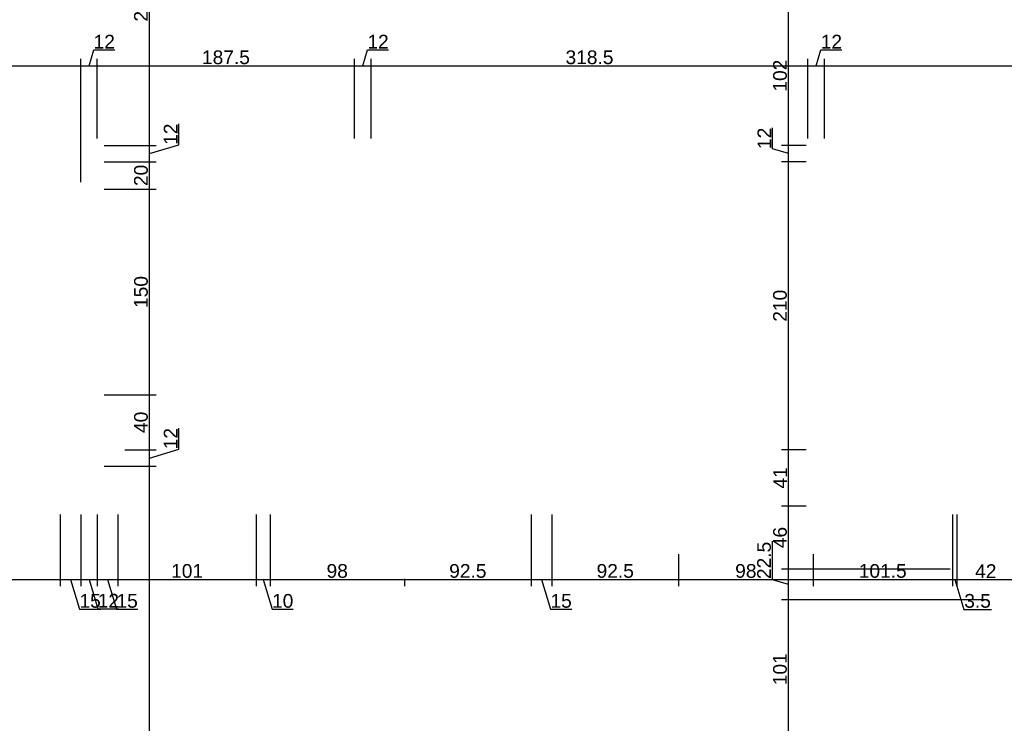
# Model space of a CAD drawing. Header units: millimetres. Extents: x 126553 to 403692, y -95821 to 38049.
# Tile 99 of 256: x 165366 to 166084, y -8686 to -8173. Entities that reach past the tile are written whole.
import ezdxf

# ---------------------------------------------------------------- set-up
doc = ezdxf.new("R2010")
doc.units = ezdxf.units.MM
doc.layers.add('11_wymiary', color=55, linetype='Continuous')
doc.layers.add('11_wymiary @ 50', color=55, linetype='Continuous')
doc.styles.add('11_RJ', font='arial.ttf')
doc.dimstyles.new('11_RJ (cc)', dxfattribs={"dimtxt": 0.2, "dimasz": 0.001, "dimexe": 0.1, "dimexo": 0.1, "dimgap": 0.02, "dimtad": 1, "dimdec": 1, "dimrnd": 0.5, "dimzin": 12, "dimdsep": 46, "dimtxsty": '11_RJ', "dimblk": 'OBLIQUE', "dimcen": 0, "dimdle": 0.01, "dimclrd": 256, "dimclre": 256, "dimclrt": 2, "dimazin": 3, "dimtfac": 1, "dimtdec": 1, "dimtofl": 0, "dimtmove": 0, "dimatfit": 3, "dimldrblk": 'DOT', "dimfxl": 1, "dimtolj": 1, "dimtzin": 13, "dimarcsym": 0})

# ---------------------------------------------------------------- blocks, each defined once
blk = doc.blocks.new('_Oblique')
at = {"color": 0, "linetype": 'ByBlock', "lineweight": -2}
blk.add_line((-0.5, -0.5), (0.5, 0.5), dxfattribs=at)
blk = doc.blocks.new('*D778')
at = {"layer": '11_wymiary', "lineweight": -2, "transparency": 16777216}
for p, q in [((165107.85, -8206.13), (165410.85, -8206.13)), ((165108.35, -8264.11), (165108.35, -8201.13)), ((165410.35, -8291.09), (165410.35, -8201.13))]:
    blk.add_line(p, q, dxfattribs=at)
at = {"layer": 'Defpoints', "color": 0, "transparency": 16777216}
for p in [(165410.35, -8206.13), (165108.35, -8269.11), (165410.35, -8296.09)]:
    blk.add_point(p, dxfattribs=at)
at = {"layer": '11_wymiary', "lineweight": -2, "transparency": 16777216, "xscale": 0.05, "yscale": 0.05, "zscale": 0.05, "rotation": 180}
blk.add_blockref('_Oblique', (165108.35, -8206.13), dxfattribs=at)
at = {"layer": '11_wymiary', "lineweight": -2, "transparency": 16777216, "xscale": 0.05, "yscale": 0.05, "zscale": 0.05}
blk.add_blockref('_Oblique', (165410.35, -8206.13), dxfattribs=at)
at = {"layer": '11_wymiary', "color": 2, "transparency": 16777216, "insert": (165259.35, -8200.02), "char_height": 10, "attachment_point": 5, "style": '11_RJ'}
blk.add_mtext('\\A1;302', dxfattribs=at)
blk = doc.blocks.new('_Dot')
at = {"color": 0, "linetype": 'ByBlock', "lineweight": -2}
blk.add_line((-0.5, 0), (-1, 0), dxfattribs=at)
at = {"color": 0, "linetype": 'ByBlock', "const_width": 0.5}
blk.add_lwpolyline([(-0.25, 0, 1), (0.25, 0, 1)], format="xyb", close=True, dxfattribs=at)
blk = doc.blocks.new('*D779')
at = {"layer": '11_wymiary', "lineweight": -2, "transparency": 16777216}
for p, q in [((165416.35, -8206.13), (165419.81, -8194.61)), ((165419.81, -8194.61), (165435.09, -8194.61)), ((165409.85, -8206.13), (165422.85, -8206.13)), ((165410.35, -8291.09), (165410.35, -8201.13)), ((165422.35, -8259.24), (165422.35, -8201.13))]:
    blk.add_line(p, q, dxfattribs=at)
at = {"layer": 'Defpoints', "color": 0, "transparency": 16777216}
for p in [(165422.35, -8206.13), (165422.35, -8264.24), (165410.35, -8296.09)]:
    blk.add_point(p, dxfattribs=at)
at = {"layer": '11_wymiary', "lineweight": -2, "transparency": 16777216, "xscale": 0.05, "yscale": 0.05, "zscale": 0.05, "rotation": 180}
blk.add_blockref('_Oblique', (165410.35, -8206.13), dxfattribs=at)
at = {"layer": '11_wymiary', "lineweight": -2, "transparency": 16777216, "xscale": 0.05, "yscale": 0.05, "zscale": 0.05}
blk.add_blockref('_Oblique', (165422.35, -8206.13), dxfattribs=at)
at = {"layer": '11_wymiary', "color": 2, "transparency": 16777216, "insert": (165427.45, -8188.59), "char_height": 10, "attachment_point": 5, "style": '11_RJ'}
blk.add_mtext('\\A1;12', dxfattribs=at)
blk = doc.blocks.new('*D780')
at = {"layer": '11_wymiary', "lineweight": -2, "transparency": 16777216}
for p, q in [((165421.85, -8206.13), (165610.52, -8206.13)), ((165422.35, -8259.24), (165422.35, -8201.13)), ((165610.02, -8259.11), (165610.02, -8201.13))]:
    blk.add_line(p, q, dxfattribs=at)
at = {"layer": 'Defpoints', "color": 0, "transparency": 16777216}
for p in [(165610.02, -8206.13), (165422.35, -8264.24), (165610.02, -8264.11)]:
    blk.add_point(p, dxfattribs=at)
at = {"layer": '11_wymiary', "lineweight": -2, "transparency": 16777216, "xscale": 0.05, "yscale": 0.05, "zscale": 0.05, "rotation": 180}
blk.add_blockref('_Oblique', (165422.35, -8206.13), dxfattribs=at)
at = {"layer": '11_wymiary', "lineweight": -2, "transparency": 16777216, "xscale": 0.05, "yscale": 0.05, "zscale": 0.05}
blk.add_blockref('_Oblique', (165610.02, -8206.13), dxfattribs=at)
at = {"layer": '11_wymiary', "color": 2, "transparency": 16777216, "insert": (165516.19, -8200.03), "char_height": 10, "attachment_point": 5, "style": '11_RJ'}
blk.add_mtext('\\A1;187.5', dxfattribs=at)
blk = doc.blocks.new('*D781')
at = {"layer": '11_wymiary', "lineweight": -2, "transparency": 16777216}
for p, q in [((165616.02, -8206.13), (165619.48, -8194.61)), ((165619.48, -8194.61), (165634.76, -8194.61)), ((165609.52, -8206.13), (165622.52, -8206.13)), ((165610.02, -8259.11), (165610.02, -8201.13)), ((165622.02, -8259.24), (165622.02, -8201.13))]:
    blk.add_line(p, q, dxfattribs=at)
at = {"layer": 'Defpoints', "color": 0, "transparency": 16777216}
for p in [(165622.02, -8206.13), (165610.02, -8264.11), (165622.02, -8264.24)]:
    blk.add_point(p, dxfattribs=at)
at = {"layer": '11_wymiary', "lineweight": -2, "transparency": 16777216, "xscale": 0.05, "yscale": 0.05, "zscale": 0.05, "rotation": 180}
blk.add_blockref('_Oblique', (165610.02, -8206.13), dxfattribs=at)
at = {"layer": '11_wymiary', "lineweight": -2, "transparency": 16777216, "xscale": 0.05, "yscale": 0.05, "zscale": 0.05}
blk.add_blockref('_Oblique', (165622.02, -8206.13), dxfattribs=at)
at = {"layer": '11_wymiary', "color": 2, "transparency": 16777216, "insert": (165627.12, -8188.59), "char_height": 10, "attachment_point": 5, "style": '11_RJ'}
blk.add_mtext('\\A1;12', dxfattribs=at)
blk = doc.blocks.new('*D782')
at = {"layer": '11_wymiary', "lineweight": -2, "transparency": 16777216}
for p, q in [((165621.52, -8206.13), (165941.13, -8206.13)), ((165622.02, -8259.24), (165622.02, -8201.13)), ((165940.63, -8259.24), (165940.63, -8201.13))]:
    blk.add_line(p, q, dxfattribs=at)
at = {"layer": 'Defpoints', "color": 0, "transparency": 16777216}
for p in [(165940.63, -8206.13), (165622.02, -8264.24), (165940.63, -8264.24)]:
    blk.add_point(p, dxfattribs=at)
at = {"layer": '11_wymiary', "lineweight": -2, "transparency": 16777216, "xscale": 0.05, "yscale": 0.05, "zscale": 0.05, "rotation": 180}
blk.add_blockref('_Oblique', (165622.02, -8206.13), dxfattribs=at)
at = {"layer": '11_wymiary', "lineweight": -2, "transparency": 16777216, "xscale": 0.05, "yscale": 0.05, "zscale": 0.05}
blk.add_blockref('_Oblique', (165940.63, -8206.13), dxfattribs=at)
at = {"layer": '11_wymiary', "color": 2, "transparency": 16777216, "insert": (165781.33, -8200.02), "char_height": 10, "attachment_point": 5, "style": '11_RJ'}
blk.add_mtext('\\A1;318.5', dxfattribs=at)
blk = doc.blocks.new('*D783')
at = {"layer": '11_wymiary', "lineweight": -2, "transparency": 16777216}
for p, q in [((165946.63, -8206.13), (165950.09, -8194.61)), ((165950.09, -8194.61), (165965.37, -8194.61)), ((165940.13, -8206.13), (165953.13, -8206.13)), ((165940.63, -8259.24), (165940.63, -8201.13)), ((165952.63, -8259.24), (165952.63, -8201.13))]:
    blk.add_line(p, q, dxfattribs=at)
at = {"layer": 'Defpoints', "color": 0, "transparency": 16777216}
for p in [(165952.63, -8206.13), (165940.63, -8264.24), (165952.63, -8264.24)]:
    blk.add_point(p, dxfattribs=at)
at = {"layer": '11_wymiary', "lineweight": -2, "transparency": 16777216, "xscale": 0.05, "yscale": 0.05, "zscale": 0.05, "rotation": 180}
blk.add_blockref('_Oblique', (165940.63, -8206.13), dxfattribs=at)
at = {"layer": '11_wymiary', "lineweight": -2, "transparency": 16777216, "xscale": 0.05, "yscale": 0.05, "zscale": 0.05}
blk.add_blockref('_Oblique', (165952.63, -8206.13), dxfattribs=at)
at = {"layer": '11_wymiary', "color": 2, "transparency": 16777216, "insert": (165957.73, -8188.59), "char_height": 10, "attachment_point": 5, "style": '11_RJ'}
blk.add_mtext('\\A1;12', dxfattribs=at)
blk = doc.blocks.new('*D784')
at = {"layer": '11_wymiary', "lineweight": -2, "transparency": 16777216}
for p, q in [((165952.13, -8206.13), (166744.12, -8206.13)), ((165952.63, -8259.24), (165952.63, -8201.13)), ((166743.62, -8260.41), (166743.62, -8201.13))]:
    blk.add_line(p, q, dxfattribs=at)
at = {"layer": 'Defpoints', "color": 0, "transparency": 16777216}
for p in [(166743.62, -8206.13), (165952.63, -8264.24), (166743.62, -8265.41)]:
    blk.add_point(p, dxfattribs=at)
at = {"layer": '11_wymiary', "lineweight": -2, "transparency": 16777216, "xscale": 0.05, "yscale": 0.05, "zscale": 0.05, "rotation": 180}
blk.add_blockref('_Oblique', (165952.63, -8206.13), dxfattribs=at)
at = {"layer": '11_wymiary', "lineweight": -2, "transparency": 16777216, "xscale": 0.05, "yscale": 0.05, "zscale": 0.05}
blk.add_blockref('_Oblique', (166743.62, -8206.13), dxfattribs=at)
at = {"layer": '11_wymiary', "color": 2, "transparency": 16777216, "insert": (166348.13, -8200.03), "char_height": 10, "attachment_point": 5, "style": '11_RJ'}
blk.add_mtext('\\A1;791', dxfattribs=at)
blk = doc.blocks.new('*D94')
at = {"layer": '11_wymiary', "lineweight": -2, "transparency": 16777216}
for p, q in [((165294.35, -8533.19), (165294.35, -8585.61)), ((165395.35, -8533.19), (165395.35, -8585.61)), ((165293.85, -8580.61), (165395.85, -8580.61))]:
    blk.add_line(p, q, dxfattribs=at)
at = {"layer": 'Defpoints', "color": 0, "transparency": 16777216}
for p in [(165294.35, -8528.19), (165395.35, -8528.19), (165395.35, -8580.61)]:
    blk.add_point(p, dxfattribs=at)
at = {"layer": '11_wymiary', "lineweight": -2, "transparency": 16777216, "xscale": 0.05, "yscale": 0.05, "zscale": 0.05, "rotation": 180}
blk.add_blockref('_Oblique', (165294.35, -8580.61), dxfattribs=at)
at = {"layer": '11_wymiary', "lineweight": -2, "transparency": 16777216, "xscale": 0.05, "yscale": 0.05, "zscale": 0.05}
blk.add_blockref('_Oblique', (165395.35, -8580.61), dxfattribs=at)
at = {"layer": '11_wymiary', "color": 2, "transparency": 16777216, "insert": (165344.85, -8574.5), "char_height": 10, "attachment_point": 5, "style": '11_RJ'}
blk.add_mtext('\\A1;101', dxfattribs=at)
blk = doc.blocks.new('*D95')
at = {"layer": '11_wymiary', "lineweight": -2, "transparency": 16777216}
for p, q in [((165395.35, -8533.19), (165395.35, -8585.61)), ((165410.35, -8533.19), (165410.35, -8585.61)), ((165394.85, -8580.61), (165410.85, -8580.61)), ((165402.85, -8580.61), (165409.4, -8602.42)), ((165409.4, -8602.42), (165424.86, -8602.42))]:
    blk.add_line(p, q, dxfattribs=at)
at = {"layer": 'Defpoints', "color": 0, "transparency": 16777216}
for p in [(165395.35, -8528.19), (165410.35, -8528.19), (165410.35, -8580.61)]:
    blk.add_point(p, dxfattribs=at)
at = {"layer": '11_wymiary', "lineweight": -2, "transparency": 16777216, "xscale": 0.05, "yscale": 0.05, "zscale": 0.05, "rotation": 180}
blk.add_blockref('_Oblique', (165395.35, -8580.61), dxfattribs=at)
at = {"layer": '11_wymiary', "lineweight": -2, "transparency": 16777216, "xscale": 0.05, "yscale": 0.05, "zscale": 0.05}
blk.add_blockref('_Oblique', (165410.35, -8580.61), dxfattribs=at)
at = {"layer": '11_wymiary', "color": 2, "transparency": 16777216, "insert": (165417.13, -8596.32), "char_height": 10, "attachment_point": 5, "style": '11_RJ'}
blk.add_mtext('\\A1;15', dxfattribs=at)
blk = doc.blocks.new('*D96')
at = {"layer": '11_wymiary', "lineweight": -2, "transparency": 16777216}
for p, q in [((165410.35, -8533.19), (165410.35, -8585.61)), ((165422.35, -8533.19), (165422.35, -8585.61)), ((165409.85, -8580.61), (165422.85, -8580.61)), ((165416.35, -8580.61), (165422.82, -8602.17)), ((165422.82, -8602.17), (165438.1, -8602.17))]:
    blk.add_line(p, q, dxfattribs=at)
at = {"layer": 'Defpoints', "color": 0, "transparency": 16777216}
for p in [(165410.35, -8528.19), (165422.35, -8528.19), (165422.35, -8580.61)]:
    blk.add_point(p, dxfattribs=at)
at = {"layer": '11_wymiary', "lineweight": -2, "transparency": 16777216, "xscale": 0.05, "yscale": 0.05, "zscale": 0.05, "rotation": 180}
blk.add_blockref('_Oblique', (165410.35, -8580.61), dxfattribs=at)
at = {"layer": '11_wymiary', "lineweight": -2, "transparency": 16777216, "xscale": 0.05, "yscale": 0.05, "zscale": 0.05}
blk.add_blockref('_Oblique', (165422.35, -8580.61), dxfattribs=at)
at = {"layer": '11_wymiary', "color": 2, "transparency": 16777216, "insert": (165430.46, -8596.15), "char_height": 10, "attachment_point": 5, "style": '11_RJ'}
blk.add_mtext('\\A1;12', dxfattribs=at)
blk = doc.blocks.new('*D97')
at = {"layer": '11_wymiary', "lineweight": -2, "transparency": 16777216}
for p, q in [((165422.35, -8533.19), (165422.35, -8585.61)), ((165437.35, -8533.19), (165437.35, -8585.61)), ((165421.85, -8580.61), (165437.85, -8580.61)), ((165429.85, -8580.61), (165436.4, -8602.42)), ((165436.4, -8602.42), (165451.86, -8602.42))]:
    blk.add_line(p, q, dxfattribs=at)
at = {"layer": 'Defpoints', "color": 0, "transparency": 16777216}
for p in [(165422.35, -8528.19), (165437.35, -8528.19), (165437.35, -8580.61)]:
    blk.add_point(p, dxfattribs=at)
at = {"layer": '11_wymiary', "lineweight": -2, "transparency": 16777216, "xscale": 0.05, "yscale": 0.05, "zscale": 0.05, "rotation": 180}
blk.add_blockref('_Oblique', (165422.35, -8580.61), dxfattribs=at)
at = {"layer": '11_wymiary', "lineweight": -2, "transparency": 16777216, "xscale": 0.05, "yscale": 0.05, "zscale": 0.05}
blk.add_blockref('_Oblique', (165437.35, -8580.61), dxfattribs=at)
at = {"layer": '11_wymiary', "color": 2, "transparency": 16777216, "insert": (165444.13, -8596.32), "char_height": 10, "attachment_point": 5, "style": '11_RJ'}
blk.add_mtext('\\A1;15', dxfattribs=at)
blk = doc.blocks.new('*D98')
at = {"layer": '11_wymiary', "lineweight": -2, "transparency": 16777216}
for p, q in [((165437.35, -8533.19), (165437.35, -8585.61)), ((165538.35, -8533.19), (165538.35, -8585.61)), ((165436.85, -8580.61), (165538.85, -8580.61))]:
    blk.add_line(p, q, dxfattribs=at)
at = {"layer": 'Defpoints', "color": 0, "transparency": 16777216}
for p in [(165437.35, -8528.19), (165538.35, -8528.19), (165538.35, -8580.61)]:
    blk.add_point(p, dxfattribs=at)
at = {"layer": '11_wymiary', "lineweight": -2, "transparency": 16777216, "xscale": 0.05, "yscale": 0.05, "zscale": 0.05, "rotation": 180}
blk.add_blockref('_Oblique', (165437.35, -8580.61), dxfattribs=at)
at = {"layer": '11_wymiary', "lineweight": -2, "transparency": 16777216, "xscale": 0.05, "yscale": 0.05, "zscale": 0.05}
blk.add_blockref('_Oblique', (165538.35, -8580.61), dxfattribs=at)
at = {"layer": '11_wymiary', "color": 2, "transparency": 16777216, "insert": (165487.85, -8574.5), "char_height": 10, "attachment_point": 5, "style": '11_RJ'}
blk.add_mtext('\\A1;101', dxfattribs=at)
blk = doc.blocks.new('*D99')
at = {"layer": '11_wymiary', "lineweight": -2, "transparency": 16777216}
for p, q in [((165538.35, -8533.19), (165538.35, -8585.61)), ((165548.35, -8533.19), (165548.35, -8585.61)), ((165537.85, -8580.61), (165548.85, -8580.61)), ((165543.35, -8580.61), (165549.9, -8602.42)), ((165549.9, -8602.42), (165565.25, -8602.42))]:
    blk.add_line(p, q, dxfattribs=at)
at = {"layer": 'Defpoints', "color": 0, "transparency": 16777216}
for p in [(165538.35, -8528.19), (165548.35, -8528.19), (165548.35, -8580.61)]:
    blk.add_point(p, dxfattribs=at)
at = {"layer": '11_wymiary', "lineweight": -2, "transparency": 16777216, "xscale": 0.05, "yscale": 0.05, "zscale": 0.05, "rotation": 180}
blk.add_blockref('_Oblique', (165538.35, -8580.61), dxfattribs=at)
at = {"layer": '11_wymiary', "lineweight": -2, "transparency": 16777216, "xscale": 0.05, "yscale": 0.05, "zscale": 0.05}
blk.add_blockref('_Oblique', (165548.35, -8580.61), dxfattribs=at)
at = {"layer": '11_wymiary', "color": 2, "transparency": 16777216, "insert": (165557.57, -8596.32), "char_height": 10, "attachment_point": 5, "style": '11_RJ'}
blk.add_mtext('\\A1;10', dxfattribs=at)
blk = doc.blocks.new('*D100')
at = {"layer": '11_wymiary', "lineweight": -2, "transparency": 16777216}
for p, q in [((165548.35, -8533.19), (165548.35, -8585.61)), ((165547.85, -8580.61), (165646.85, -8580.61)), ((165646.35, -8580.19), (165646.35, -8585.61))]:
    blk.add_line(p, q, dxfattribs=at)
at = {"layer": 'Defpoints', "color": 0, "transparency": 16777216}
for p in [(165548.35, -8528.19), (165646.35, -8575.19), (165646.35, -8580.61)]:
    blk.add_point(p, dxfattribs=at)
at = {"layer": '11_wymiary', "lineweight": -2, "transparency": 16777216, "xscale": 0.05, "yscale": 0.05, "zscale": 0.05, "rotation": 180}
blk.add_blockref('_Oblique', (165548.35, -8580.61), dxfattribs=at)
at = {"layer": '11_wymiary', "lineweight": -2, "transparency": 16777216, "xscale": 0.05, "yscale": 0.05, "zscale": 0.05}
blk.add_blockref('_Oblique', (165646.35, -8580.61), dxfattribs=at)
at = {"layer": '11_wymiary', "color": 2, "transparency": 16777216, "insert": (165597.35, -8574.5), "char_height": 10, "attachment_point": 5, "style": '11_RJ'}
blk.add_mtext('\\A1;98', dxfattribs=at)
blk = doc.blocks.new('*D101')
at = {"layer": '11_wymiary', "lineweight": -2, "transparency": 16777216}
for p, q in [((165738.85, -8533.19), (165738.85, -8585.61)), ((165645.85, -8580.61), (165739.35, -8580.61)), ((165646.35, -8580.19), (165646.35, -8585.61))]:
    blk.add_line(p, q, dxfattribs=at)
at = {"layer": 'Defpoints', "color": 0, "transparency": 16777216}
for p in [(165738.85, -8528.19), (165646.35, -8575.19), (165738.85, -8580.61)]:
    blk.add_point(p, dxfattribs=at)
at = {"layer": '11_wymiary', "lineweight": -2, "transparency": 16777216, "xscale": 0.05, "yscale": 0.05, "zscale": 0.05, "rotation": 180}
blk.add_blockref('_Oblique', (165646.35, -8580.61), dxfattribs=at)
at = {"layer": '11_wymiary', "lineweight": -2, "transparency": 16777216, "xscale": 0.05, "yscale": 0.05, "zscale": 0.05}
blk.add_blockref('_Oblique', (165738.85, -8580.61), dxfattribs=at)
at = {"layer": '11_wymiary', "color": 2, "transparency": 16777216, "insert": (165692.6, -8574.5), "char_height": 10, "attachment_point": 5, "style": '11_RJ'}
blk.add_mtext('\\A1;92.5', dxfattribs=at)
blk = doc.blocks.new('*D102')
at = {"layer": '11_wymiary', "lineweight": -2, "transparency": 16777216}
for p, q in [((165738.85, -8533.19), (165738.85, -8585.61)), ((165753.85, -8533.19), (165753.85, -8585.61)), ((165738.35, -8580.61), (165754.35, -8580.61)), ((165746.35, -8580.61), (165752.9, -8602.42)), ((165752.9, -8602.42), (165768.36, -8602.42))]:
    blk.add_line(p, q, dxfattribs=at)
at = {"layer": 'Defpoints', "color": 0, "transparency": 16777216}
for p in [(165738.85, -8528.19), (165753.85, -8528.19), (165753.85, -8580.61)]:
    blk.add_point(p, dxfattribs=at)
at = {"layer": '11_wymiary', "lineweight": -2, "transparency": 16777216, "xscale": 0.05, "yscale": 0.05, "zscale": 0.05, "rotation": 180}
blk.add_blockref('_Oblique', (165738.85, -8580.61), dxfattribs=at)
at = {"layer": '11_wymiary', "lineweight": -2, "transparency": 16777216, "xscale": 0.05, "yscale": 0.05, "zscale": 0.05}
blk.add_blockref('_Oblique', (165753.85, -8580.61), dxfattribs=at)
at = {"layer": '11_wymiary', "color": 2, "transparency": 16777216, "insert": (165760.63, -8596.32), "char_height": 10, "attachment_point": 5, "style": '11_RJ'}
blk.add_mtext('\\A1;15', dxfattribs=at)
blk = doc.blocks.new('*D103')
at = {"layer": '11_wymiary', "lineweight": -2, "transparency": 16777216}
for p, q in [((165753.85, -8533.19), (165753.85, -8585.61)), ((165846.35, -8562.19), (165846.35, -8585.61)), ((165753.35, -8580.61), (165846.85, -8580.61))]:
    blk.add_line(p, q, dxfattribs=at)
at = {"layer": 'Defpoints', "color": 0, "transparency": 16777216}
for p in [(165753.85, -8528.19), (165846.35, -8557.19), (165846.35, -8580.61)]:
    blk.add_point(p, dxfattribs=at)
at = {"layer": '11_wymiary', "lineweight": -2, "transparency": 16777216, "xscale": 0.05, "yscale": 0.05, "zscale": 0.05, "rotation": 180}
blk.add_blockref('_Oblique', (165753.85, -8580.61), dxfattribs=at)
at = {"layer": '11_wymiary', "lineweight": -2, "transparency": 16777216, "xscale": 0.05, "yscale": 0.05, "zscale": 0.05}
blk.add_blockref('_Oblique', (165846.35, -8580.61), dxfattribs=at)
at = {"layer": '11_wymiary', "color": 2, "transparency": 16777216, "insert": (165800.1, -8574.5), "char_height": 10, "attachment_point": 5, "style": '11_RJ'}
blk.add_mtext('\\A1;92.5', dxfattribs=at)
blk = doc.blocks.new('*D104')
at = {"layer": '11_wymiary', "lineweight": -2, "transparency": 16777216}
for p, q in [((165846.35, -8562.19), (165846.35, -8585.61)), ((165944.35, -8562.19), (165944.35, -8585.61)), ((165845.85, -8580.61), (165944.85, -8580.61))]:
    blk.add_line(p, q, dxfattribs=at)
at = {"layer": 'Defpoints', "color": 0, "transparency": 16777216}
for p in [(165846.35, -8557.19), (165944.35, -8557.19), (165944.35, -8580.61)]:
    blk.add_point(p, dxfattribs=at)
at = {"layer": '11_wymiary', "lineweight": -2, "transparency": 16777216, "xscale": 0.05, "yscale": 0.05, "zscale": 0.05, "rotation": 180}
blk.add_blockref('_Oblique', (165846.35, -8580.61), dxfattribs=at)
at = {"layer": '11_wymiary', "lineweight": -2, "transparency": 16777216, "xscale": 0.05, "yscale": 0.05, "zscale": 0.05}
blk.add_blockref('_Oblique', (165944.35, -8580.61), dxfattribs=at)
at = {"layer": '11_wymiary', "color": 2, "transparency": 16777216, "insert": (165895.35, -8574.5), "char_height": 10, "attachment_point": 5, "style": '11_RJ'}
blk.add_mtext('\\A1;98', dxfattribs=at)
blk = doc.blocks.new('*D105')
at = {"layer": '11_wymiary', "lineweight": -2, "transparency": 16777216}
for p, q in [((166045.98, -8533.19), (166045.98, -8585.61)), ((165944.35, -8562.19), (165944.35, -8585.61)), ((165943.85, -8580.61), (166046.48, -8580.61))]:
    blk.add_line(p, q, dxfattribs=at)
at = {"layer": 'Defpoints', "color": 0, "transparency": 16777216}
for p in [(166045.98, -8528.19), (165944.35, -8557.19), (166045.98, -8580.61)]:
    blk.add_point(p, dxfattribs=at)
at = {"layer": '11_wymiary', "lineweight": -2, "transparency": 16777216, "xscale": 0.05, "yscale": 0.05, "zscale": 0.05, "rotation": 180}
blk.add_blockref('_Oblique', (165944.35, -8580.61), dxfattribs=at)
at = {"layer": '11_wymiary', "lineweight": -2, "transparency": 16777216, "xscale": 0.05, "yscale": 0.05, "zscale": 0.05}
blk.add_blockref('_Oblique', (166045.98, -8580.61), dxfattribs=at)
at = {"layer": '11_wymiary', "color": 2, "transparency": 16777216, "insert": (165995.17, -8574.5), "char_height": 10, "attachment_point": 5, "style": '11_RJ'}
blk.add_mtext('\\A1;101.5', dxfattribs=at)
blk = doc.blocks.new('*D106')
at = {"layer": '11_wymiary', "lineweight": -2, "transparency": 16777216}
for p, q in [((166045.98, -8533.19), (166045.98, -8585.61)), ((166049.35, -8533.37), (166049.35, -8585.61)), ((166045.48, -8580.61), (166049.85, -8580.61)), ((166047.67, -8580.61), (166054.22, -8602.43)), ((166054.22, -8602.43), (166074.49, -8602.43))]:
    blk.add_line(p, q, dxfattribs=at)
at = {"layer": 'Defpoints', "color": 0, "transparency": 16777216}
for p in [(166045.98, -8528.19), (166049.35, -8528.37), (166049.35, -8580.61)]:
    blk.add_point(p, dxfattribs=at)
at = {"layer": '11_wymiary', "lineweight": -2, "transparency": 16777216, "xscale": 0.05, "yscale": 0.05, "zscale": 0.05, "rotation": 180}
blk.add_blockref('_Oblique', (166045.98, -8580.61), dxfattribs=at)
at = {"layer": '11_wymiary', "lineweight": -2, "transparency": 16777216, "xscale": 0.05, "yscale": 0.05, "zscale": 0.05}
blk.add_blockref('_Oblique', (166049.35, -8580.61), dxfattribs=at)
at = {"layer": '11_wymiary', "color": 2, "transparency": 16777216, "insert": (166064.35, -8596.33), "char_height": 10, "attachment_point": 5, "style": '11_RJ'}
blk.add_mtext('\\A1;3.5', dxfattribs=at)
blk = doc.blocks.new('*D107')
at = {"layer": '11_wymiary', "lineweight": -2, "transparency": 16777216}
for p, q in [((166049.35, -8533.37), (166049.35, -8585.61)), ((166048.85, -8580.61), (166091.85, -8580.61)), ((166091.35, -8592.75), (166091.35, -8575.61))]:
    blk.add_line(p, q, dxfattribs=at)
at = {"layer": 'Defpoints', "color": 0, "transparency": 16777216}
for p in [(166049.35, -8528.37), (166091.35, -8580.61), (166091.35, -8597.75)]:
    blk.add_point(p, dxfattribs=at)
at = {"layer": '11_wymiary', "lineweight": -2, "transparency": 16777216, "xscale": 0.05, "yscale": 0.05, "zscale": 0.05, "rotation": 180}
blk.add_blockref('_Oblique', (166049.35, -8580.61), dxfattribs=at)
at = {"layer": '11_wymiary', "lineweight": -2, "transparency": 16777216, "xscale": 0.05, "yscale": 0.05, "zscale": 0.05}
blk.add_blockref('_Oblique', (166091.35, -8580.61), dxfattribs=at)
at = {"layer": '11_wymiary', "color": 2, "transparency": 16777216, "insert": (166070.35, -8574.59), "char_height": 10, "attachment_point": 5, "style": '11_RJ'}
blk.add_mtext('\\A1;42', dxfattribs=at)
blk = doc.blocks.new('*D503')
at = {"layer": '11_wymiary', "lineweight": -2, "transparency": 16777216}
for p, q in [((165427.35, -8498.11), (165465.35, -8498.11)), ((165460.35, -8965.23), (165460.35, -8497.61)), ((165427.35, -8964.73), (165465.35, -8964.73))]:
    blk.add_line(p, q, dxfattribs=at)
at = {"layer": 'Defpoints', "color": 0, "transparency": 16777216}
for p in [(165422.35, -8498.11), (165460.35, -8498.11), (165422.35, -8964.73)]:
    blk.add_point(p, dxfattribs=at)
at = {"layer": '11_wymiary', "lineweight": -2, "transparency": 16777216, "xscale": 0.05, "yscale": 0.05, "zscale": 0.05}
for p, rotation in [((165460.35, -8498.11), 90), ((165460.35, -8964.73), 270)]:
    blk.add_blockref('_Oblique', p, dxfattribs=dict(at, rotation=rotation))
at = {"layer": '11_wymiary', "color": 2, "transparency": 16777216, "insert": (165454.25, -8731.42), "char_height": 10, "attachment_point": 5, "rotation": 90, "style": '11_RJ'}
blk.add_mtext('\\A1;466.5', dxfattribs=at)
blk = doc.blocks.new('*D504')
at = {"layer": '11_wymiary', "lineweight": -2, "transparency": 16777216}
for p, q in [((165481.91, -8485.64), (165481.91, -8470.36)), ((165442.35, -8486.11), (165465.35, -8486.11)), ((165460.35, -8498.61), (165460.35, -8485.61)), ((165460.35, -8492.11), (165481.91, -8485.64)), ((165427.35, -8498.11), (165465.35, -8498.11))]:
    blk.add_line(p, q, dxfattribs=at)
at = {"layer": 'Defpoints', "color": 0, "transparency": 16777216}
for p in [(165437.35, -8486.11), (165460.35, -8486.11), (165422.35, -8498.11)]:
    blk.add_point(p, dxfattribs=at)
at = {"layer": '11_wymiary', "lineweight": -2, "transparency": 16777216, "xscale": 0.05, "yscale": 0.05, "zscale": 0.05}
for p, rotation in [((165460.35, -8486.11), 90), ((165460.35, -8498.11), 270)]:
    blk.add_blockref('_Oblique', p, dxfattribs=dict(at, rotation=rotation))
at = {"layer": '11_wymiary', "color": 2, "transparency": 16777216, "insert": (165475.89, -8478), "char_height": 10, "attachment_point": 5, "rotation": 90, "style": '11_RJ'}
blk.add_mtext('\\A1;12', dxfattribs=at)
blk = doc.blocks.new('*D505')
at = {"layer": '11_wymiary', "lineweight": -2, "transparency": 16777216}
for p, q in [((165427.35, -8446.09), (165465.35, -8446.09)), ((165460.35, -8486.61), (165460.35, -8445.59)), ((165442.35, -8486.11), (165465.35, -8486.11))]:
    blk.add_line(p, q, dxfattribs=at)
at = {"layer": 'Defpoints', "color": 0, "transparency": 16777216}
for p in [(165422.35, -8446.09), (165460.35, -8446.09), (165437.35, -8486.11)]:
    blk.add_point(p, dxfattribs=at)
at = {"layer": '11_wymiary', "lineweight": -2, "transparency": 16777216, "xscale": 0.05, "yscale": 0.05, "zscale": 0.05}
for p, rotation in [((165460.35, -8446.09), 90), ((165460.35, -8486.11), 270)]:
    blk.add_blockref('_Oblique', p, dxfattribs=dict(at, rotation=rotation))
at = {"layer": '11_wymiary', "color": 2, "transparency": 16777216, "insert": (165454.25, -8466.1), "char_height": 10, "attachment_point": 5, "rotation": 90, "style": '11_RJ'}
blk.add_mtext('\\A1;40', dxfattribs=at)
blk = doc.blocks.new('*D506')
at = {"layer": '11_wymiary', "lineweight": -2, "transparency": 16777216}
for p, q in [((165427.35, -8296.09), (165465.35, -8296.09)), ((165460.35, -8446.59), (165460.35, -8295.59)), ((165427.35, -8446.09), (165465.35, -8446.09))]:
    blk.add_line(p, q, dxfattribs=at)
at = {"layer": 'Defpoints', "color": 0, "transparency": 16777216}
for p in [(165422.35, -8296.09), (165460.35, -8296.09), (165422.35, -8446.09)]:
    blk.add_point(p, dxfattribs=at)
at = {"layer": '11_wymiary', "lineweight": -2, "transparency": 16777216, "xscale": 0.05, "yscale": 0.05, "zscale": 0.05}
for p, rotation in [((165460.35, -8296.09), 90), ((165460.35, -8446.09), 270)]:
    blk.add_blockref('_Oblique', p, dxfattribs=dict(at, rotation=rotation))
at = {"layer": '11_wymiary', "color": 2, "transparency": 16777216, "insert": (165454.25, -8371.09), "char_height": 10, "attachment_point": 5, "rotation": 90, "style": '11_RJ'}
blk.add_mtext('\\A1;150', dxfattribs=at)
blk = doc.blocks.new('*D315')
at = {"layer": '11_wymiary', "lineweight": -2, "transparency": 16777216}
for p, q in [((165427.35, -8276.11), (165465.35, -8276.11)), ((165460.35, -8296.59), (165460.35, -8275.61)), ((165427.35, -8296.09), (165465.35, -8296.09))]:
    blk.add_line(p, q, dxfattribs=at)
at = {"layer": 'Defpoints', "color": 0, "transparency": 16777216}
for p in [(165422.35, -8276.11), (165460.35, -8276.11), (165422.35, -8296.09)]:
    blk.add_point(p, dxfattribs=at)
at = {"layer": '11_wymiary', "lineweight": -2, "transparency": 16777216, "xscale": 0.05, "yscale": 0.05, "zscale": 0.05}
for p, rotation in [((165460.35, -8276.11), 90), ((165460.35, -8296.09), 270)]:
    blk.add_blockref('_Oblique', p, dxfattribs=dict(at, rotation=rotation))
at = {"layer": '11_wymiary', "color": 2, "transparency": 16777216, "insert": (165454.25, -8286.1), "char_height": 10, "attachment_point": 5, "rotation": 90, "style": '11_RJ'}
blk.add_mtext('\\A1;20', dxfattribs=at)
blk = doc.blocks.new('*D316')
at = {"layer": '11_wymiary', "lineweight": -2, "transparency": 16777216}
for p, q in [((165481.91, -8263.71), (165481.91, -8248.43)), ((165427.35, -8264.24), (165465.35, -8264.24)), ((165460.35, -8270.18), (165481.91, -8263.71)), ((165460.35, -8276.61), (165460.35, -8263.74)), ((165427.35, -8276.11), (165465.35, -8276.11))]:
    blk.add_line(p, q, dxfattribs=at)
at = {"layer": 'Defpoints', "color": 0, "transparency": 16777216}
for p in [(165422.35, -8264.24), (165460.35, -8264.24), (165422.35, -8276.11)]:
    blk.add_point(p, dxfattribs=at)
at = {"layer": '11_wymiary', "lineweight": -2, "transparency": 16777216, "xscale": 0.05, "yscale": 0.05, "zscale": 0.05}
for p, rotation in [((165460.35, -8264.24), 90), ((165460.35, -8276.11), 270)]:
    blk.add_blockref('_Oblique', p, dxfattribs=dict(at, rotation=rotation))
at = {"layer": '11_wymiary', "color": 2, "transparency": 16777216, "insert": (165475.89, -8256.07), "char_height": 10, "attachment_point": 5, "rotation": 90, "style": '11_RJ'}
blk.add_mtext('\\A1;12', dxfattribs=at)
blk = doc.blocks.new('*D317')
at = {"layer": '11_wymiary', "lineweight": -2, "transparency": 16777216}
for p, q in [((165427.35, -8048.73), (165465.35, -8048.73)), ((165460.35, -8264.74), (165460.35, -8048.23)), ((165427.35, -8264.24), (165465.35, -8264.24))]:
    blk.add_line(p, q, dxfattribs=at)
at = {"layer": 'Defpoints', "color": 0, "transparency": 16777216}
for p in [(165422.35, -8048.73), (165460.35, -8048.73), (165422.35, -8264.24)]:
    blk.add_point(p, dxfattribs=at)
at = {"layer": '11_wymiary', "lineweight": -2, "transparency": 16777216, "xscale": 0.05, "yscale": 0.05, "zscale": 0.05}
for p, rotation in [((165460.35, -8048.73), 90), ((165460.35, -8264.24), 270)]:
    blk.add_blockref('_Oblique', p, dxfattribs=dict(at, rotation=rotation))
at = {"layer": '11_wymiary', "color": 2, "transparency": 16777216, "insert": (165454.25, -8156.49), "char_height": 10, "attachment_point": 5, "rotation": 90, "style": '11_RJ'}
blk.add_mtext('\\A1;215.5', dxfattribs=at)
blk = doc.blocks.new('*D404')
at = {"layer": '11_wymiary', "lineweight": -2, "transparency": 16777216}
for p, q in [((165926.41, -8697.11), (165926.41, -8595.11)), ((166071.35, -8595.61), (165921.41, -8595.61)), ((166071.35, -8696.61), (165921.41, -8696.61))]:
    blk.add_line(p, q, dxfattribs=at)
at = {"layer": 'Defpoints', "color": 0, "transparency": 16777216}
for p in [(165926.41, -8595.61), (166076.35, -8595.61), (166076.35, -8696.61)]:
    blk.add_point(p, dxfattribs=at)
at = {"layer": '11_wymiary', "lineweight": -2, "transparency": 16777216, "xscale": 0.05, "yscale": 0.05, "zscale": 0.05}
for p, rotation in [((165926.41, -8595.61), 90), ((165926.41, -8696.61), 270)]:
    blk.add_blockref('_Oblique', p, dxfattribs=dict(at, rotation=rotation))
at = {"layer": '11_wymiary', "color": 2, "transparency": 16777216, "insert": (165920.3, -8646.11), "char_height": 10, "attachment_point": 5, "rotation": 90, "style": '11_RJ'}
blk.add_mtext('\\A1;101', dxfattribs=at)
blk = doc.blocks.new('*D405')
at = {"layer": '11_wymiary', "lineweight": -2, "transparency": 16777216}
for p, q in [((165914.8, -8580.88), (165914.8, -8552.66)), ((166044.35, -8573.11), (165921.41, -8573.11)), ((165926.41, -8596.11), (165926.41, -8572.61)), ((165926.41, -8584.36), (165914.8, -8580.88)), ((166071.35, -8595.61), (165921.41, -8595.61))]:
    blk.add_line(p, q, dxfattribs=at)
at = {"layer": 'Defpoints', "color": 0, "transparency": 16777216}
for p in [(165926.41, -8573.11), (166049.35, -8573.11), (166076.35, -8595.61)]:
    blk.add_point(p, dxfattribs=at)
at = {"layer": '11_wymiary', "lineweight": -2, "transparency": 16777216, "xscale": 0.05, "yscale": 0.05, "zscale": 0.05}
for p, rotation in [((165926.41, -8573.11), 90), ((165926.41, -8595.61), 270)]:
    blk.add_blockref('_Oblique', p, dxfattribs=dict(at, rotation=rotation))
at = {"layer": '11_wymiary', "color": 2, "transparency": 16777216, "insert": (165908.69, -8566.77), "char_height": 10, "attachment_point": 5, "rotation": 90, "style": '11_RJ'}
blk.add_mtext('\\A1;22.5', dxfattribs=at)
blk = doc.blocks.new('*D406')
at = {"layer": '11_wymiary', "lineweight": -2, "transparency": 16777216}
for p, q in [((165939.35, -8527.11), (165921.41, -8527.11)), ((165926.41, -8573.61), (165926.41, -8526.61)), ((166044.35, -8573.11), (165921.41, -8573.11))]:
    blk.add_line(p, q, dxfattribs=at)
at = {"layer": 'Defpoints', "color": 0, "transparency": 16777216}
for p in [(165926.41, -8527.11), (165944.35, -8527.11), (166049.35, -8573.11)]:
    blk.add_point(p, dxfattribs=at)
at = {"layer": '11_wymiary', "lineweight": -2, "transparency": 16777216, "xscale": 0.05, "yscale": 0.05, "zscale": 0.05}
for p, rotation in [((165926.41, -8527.11), 90), ((165926.41, -8573.11), 270)]:
    blk.add_blockref('_Oblique', p, dxfattribs=dict(at, rotation=rotation))
at = {"layer": '11_wymiary', "color": 2, "transparency": 16777216, "insert": (165920.3, -8550.11), "char_height": 10, "attachment_point": 5, "rotation": 90, "style": '11_RJ'}
blk.add_mtext('\\A1;46', dxfattribs=at)
blk = doc.blocks.new('*D407')
at = {"layer": '11_wymiary', "lineweight": -2, "transparency": 16777216}
for p, q in [((165939.35, -8486.11), (165921.41, -8486.11)), ((165926.41, -8527.61), (165926.41, -8485.61)), ((165939.35, -8527.11), (165921.41, -8527.11))]:
    blk.add_line(p, q, dxfattribs=at)
at = {"layer": 'Defpoints', "color": 0, "transparency": 16777216}
for p in [(165926.41, -8486.11), (165944.35, -8486.11), (165944.35, -8527.11)]:
    blk.add_point(p, dxfattribs=at)
at = {"layer": '11_wymiary', "lineweight": -2, "transparency": 16777216, "xscale": 0.05, "yscale": 0.05, "zscale": 0.05}
for p, rotation in [((165926.41, -8486.11), 90), ((165926.41, -8527.11), 270)]:
    blk.add_blockref('_Oblique', p, dxfattribs=dict(at, rotation=rotation))
at = {"layer": '11_wymiary', "color": 2, "transparency": 16777216, "insert": (165920.39, -8506.61), "char_height": 10, "attachment_point": 5, "rotation": 90, "style": '11_RJ'}
blk.add_mtext('\\A1;41', dxfattribs=at)
blk = doc.blocks.new('*D408')
at = {"layer": '11_wymiary', "lineweight": -2, "transparency": 16777216}
for p, q in [((165939.35, -8276.11), (165921.41, -8276.11)), ((165926.41, -8486.61), (165926.41, -8275.61)), ((165939.35, -8486.11), (165921.41, -8486.11))]:
    blk.add_line(p, q, dxfattribs=at)
at = {"layer": 'Defpoints', "color": 0, "transparency": 16777216}
for p in [(165926.41, -8276.11), (165944.35, -8276.11), (165944.35, -8486.11)]:
    blk.add_point(p, dxfattribs=at)
at = {"layer": '11_wymiary', "lineweight": -2, "transparency": 16777216, "xscale": 0.05, "yscale": 0.05, "zscale": 0.05}
for p, rotation in [((165926.41, -8276.11), 90), ((165926.41, -8486.11), 270)]:
    blk.add_blockref('_Oblique', p, dxfattribs=dict(at, rotation=rotation))
at = {"layer": '11_wymiary', "color": 2, "transparency": 16777216, "insert": (165920.3, -8381.11), "char_height": 10, "attachment_point": 5, "rotation": 90, "style": '11_RJ'}
blk.add_mtext('\\A1;210', dxfattribs=at)
blk = doc.blocks.new('*D409')
at = {"layer": '11_wymiary', "lineweight": -2, "transparency": 16777216}
for p, q in [((165914.89, -8266.72), (165914.89, -8251.44)), ((165939.35, -8264.24), (165921.41, -8264.24)), ((165926.41, -8276.61), (165926.41, -8263.74)), ((165926.41, -8270.18), (165914.89, -8266.72)), ((165939.35, -8276.11), (165921.41, -8276.11))]:
    blk.add_line(p, q, dxfattribs=at)
at = {"layer": 'Defpoints', "color": 0, "transparency": 16777216}
for p in [(165926.41, -8264.24), (165944.35, -8264.24), (165944.35, -8276.11)]:
    blk.add_point(p, dxfattribs=at)
at = {"layer": '11_wymiary', "lineweight": -2, "transparency": 16777216, "xscale": 0.05, "yscale": 0.05, "zscale": 0.05}
for p, rotation in [((165926.41, -8264.24), 90), ((165926.41, -8276.11), 270)]:
    blk.add_blockref('_Oblique', p, dxfattribs=dict(at, rotation=rotation))
at = {"layer": '11_wymiary', "color": 2, "transparency": 16777216, "insert": (165908.86, -8259.08), "char_height": 10, "attachment_point": 5, "rotation": 90, "style": '11_RJ'}
blk.add_mtext('\\A1;12', dxfattribs=at)
blk = doc.blocks.new('*D410')
at = {"layer": '11_wymiary', "lineweight": -2, "transparency": 16777216}
for p, q in [((165935.62, -8162.49), (165921.41, -8162.49)), ((165926.41, -8264.74), (165926.41, -8161.99)), ((165939.35, -8264.24), (165921.41, -8264.24))]:
    blk.add_line(p, q, dxfattribs=at)
at = {"layer": 'Defpoints', "color": 0, "transparency": 16777216}
for p in [(165926.41, -8162.49), (165940.62, -8162.49), (165944.35, -8264.24)]:
    blk.add_point(p, dxfattribs=at)
at = {"layer": '11_wymiary', "lineweight": -2, "transparency": 16777216, "xscale": 0.05, "yscale": 0.05, "zscale": 0.05}
for p, rotation in [((165926.41, -8162.49), 90), ((165926.41, -8264.24), 270)]:
    blk.add_blockref('_Oblique', p, dxfattribs=dict(at, rotation=rotation))
at = {"layer": '11_wymiary', "color": 2, "transparency": 16777216, "insert": (165920.3, -8213.36), "char_height": 10, "attachment_point": 5, "rotation": 90, "style": '11_RJ'}
blk.add_mtext('\\A1;102', dxfattribs=at)

msp = doc.modelspace()

# ---------------------------------------------------------------- dimensions: what is measured, and where the dimension line sits
at = {"layer": '11_wymiary @ 50'}
for base, p1, p2, override, picture, middle in [((165460.35322, -8048.73273), (165422.35215, -8264.24055), (165422.35215, -8048.73273), {"dimscale": 50, "dimtix": 0, "dimtofl": 0, "dimtmove": 1, "dimatfit": 3}, '*D317', (165454.24749, -8156.48664)), ((165926.40582, -8162.48664), (165944.35215, -8264.24055), (165940.62455, -8162.48664), {"dimscale": 50, "dimtix": 0, "dimtofl": 0, "dimtmove": 1, "dimatfit": 3}, '*D410', (165920.30009, -8213.36359)), ((165460.35322, -8264.24055), (165422.35215, -8276.11299), (165422.35215, -8264.24055), {"dimscale": 50, "dimtix": 0, "dimtofl": 0, "dimtmove": 1, "dimatfit": 3}, '*D316', (165475.89415, -8262.70835)), ((165926.40582, -8264.24055), (165944.35215, -8276.11299), (165944.35215, -8264.24055), {"dimscale": 50, "dimtix": 0, "dimtofl": 0, "dimtmove": 1, "dimatfit": 3}, '*D409', (165908.8649, -8265.72063)), ((165460.35322, -8276.11299), (165422.35215, -8296.08608), (165422.35215, -8276.11299), {"dimscale": 50, "dimtix": 0, "dimtofl": 0, "dimtmove": 1, "dimatfit": 3}, '*D315', (165454.24749, -8286.09953)), ((165926.40582, -8276.11299), (165944.35215, -8486.11299), (165944.35215, -8276.11299), {"dimscale": 50, "dimtix": 0, "dimtofl": 0, "dimtmove": 1, "dimatfit": 3}, '*D408', (165920.30009, -8381.11299)), ((165460.35322, -8296.08608), (165422.35215, -8446.08608), (165422.35215, -8296.08608), {"dimscale": 50, "dimtix": 0, "dimtofl": 0, "dimtmove": 1, "dimatfit": 3}, '*D506', (165454.24749, -8371.08608)), ((165460.35322, -8446.08608), (165437.35215, -8486.11299), (165422.35215, -8446.08608), {"dimscale": 50, "dimtix": 0, "dimtofl": 0, "dimtmove": 1, "dimatfit": 3}, '*D505', (165454.24749, -8466.09953)), ((165460.35322, -8486.11299), (165422.35215, -8498.11299), (165437.35215, -8486.11299), {"dimscale": 50, "dimtix": 0, "dimtofl": 0, "dimtmove": 1, "dimatfit": 3}, '*D504', (165475.89415, -8484.64457)), ((165926.40582, -8486.11299), (165944.35215, -8527.11299), (165944.35215, -8486.11299), {"dimscale": 50, "dimtix": 0, "dimtofl": 0, "dimtmove": 1, "dimatfit": 3}, '*D407', (165920.38536, -8506.61299)), ((165460.35322, -8498.11299), (165422.35215, -8964.73273), (165422.35215, -8498.11299), {"dimscale": 50, "dimtix": 0, "dimtofl": 0, "dimtmove": 0, "dimatfit": 3}, '*D503', (165454.24749, -8731.42286)), ((165926.40582, -8527.11299), (166049.35215, -8573.11299), (165944.35215, -8527.11299), {"dimscale": 50, "dimtix": 0, "dimtofl": 0, "dimtmove": 1, "dimatfit": 3}, '*D406', (165920.30009, -8550.11299)), ((165926.40582, -8573.11299), (166076.35215, -8595.61299), (166049.35215, -8573.11299), {"dimscale": 50, "dimtix": 0, "dimtofl": 0, "dimtmove": 1, "dimatfit": 3}, '*D405', (165908.69436, -8579.88127)), ((165926.40582, -8595.61299), (166076.35215, -8696.61299), (166076.35215, -8595.61299), {"dimscale": 50, "dimtix": 0, "dimtofl": 0, "dimtmove": 1, "dimatfit": 3}, '*D404', (165920.30009, -8646.11299))]:
    dim = msp.add_linear_dim(base=base, p1=p1, p2=p2, angle=90, dimstyle='11_RJ (cc)', override=override, dxfattribs=at)
    dim.commit()
    dim.dimension.update_dxf_attribs({"geometry": picture, "text_midpoint": middle})
for base, p1, p2, picture, middle in [((165422.35215, -8206.1323), (165410.35215, -8296.08608), (165422.35215, -8264.24055), '*D779', (165420.80829, -8188.59137)), ((165622.02232, -8206.1323), (165610.02232, -8264.11299), (165622.02232, -8264.24055), '*D781', (165620.47846, -8188.59137)), ((165952.62898, -8206.1323), (165940.62898, -8264.24055), (165952.62898, -8264.24055), '*D783', (165951.08512, -8188.59137)), ((165410.35215, -8206.1323), (165108.35215, -8269.11299), (165410.35215, -8296.08608), '*D778', (165259.35215, -8200.02316)), ((165610.02232, -8206.1323), (165422.35215, -8264.24055), (165610.02232, -8264.11299), '*D780', (165516.18724, -8200.02657)), ((165940.62898, -8206.1323), (165622.02232, -8264.24055), (165940.62898, -8264.24055), '*D782', (165781.32565, -8200.02316)), ((166743.62312, -8206.1323), (165952.62898, -8264.24055), (166743.62312, -8265.41015), '*D784', (166348.12605, -8200.02657)), ((165395.35215, -8580.60689), (165294.35215, -8528.18628), (165395.35215, -8528.18628), '*D94', (165344.85215, -8574.50116)), ((165410.35215, -8580.60689), (165395.35215, -8528.18628), (165410.35215, -8528.18628), '*D95', (165410.39731, -8596.31835)), ((165422.35215, -8580.60689), (165410.35215, -8528.18628), (165422.35215, -8528.18628), '*D96', (165423.82057, -8596.14782)), ((165437.35215, -8580.60689), (165422.35215, -8528.18628), (165437.35215, -8528.18628), '*D97', (165437.39731, -8596.31835)), ((165538.35215, -8580.60689), (165437.35215, -8528.18628), (165538.35215, -8528.18628), '*D98', (165487.85215, -8574.50116)), ((165548.35215, -8580.60689), (165538.35215, -8528.18628), (165548.35215, -8528.18628), '*D99', (165550.89731, -8596.31835)), ((165646.35215, -8580.60689), (165548.35215, -8528.18628), (165646.35215, -8575.18628), '*D100', (165597.35215, -8574.50116)), ((165738.85215, -8580.60689), (165646.35215, -8575.18628), (165738.85215, -8528.18628), '*D101', (165692.60215, -8574.50116)), ((165753.85215, -8580.60689), (165738.85215, -8528.18628), (165753.85215, -8528.18628), '*D102', (165753.89731, -8596.31835)), ((165846.35215, -8580.60689), (165753.85215, -8528.18628), (165846.35215, -8557.18628), '*D103', (165800.10215, -8574.50116)), ((166045.98197, -8580.60689), (165944.35215, -8557.18628), (166045.98197, -8528.18628), '*D105', (165995.16706, -8574.50116)), ((166049.35215, -8580.60689), (166045.98197, -8528.18628), (166049.35215, -8528.37031), '*D106', (166055.21529, -8596.32517)), ((166091.35215, -8580.60689), (166049.35215, -8528.37031), (166091.35215, -8597.74596), '*D107', (166070.35215, -8574.58643)), ((165944.35215, -8580.60689), (165846.35215, -8557.18628), (165944.35215, -8557.18628), '*D104', (165895.35215, -8574.50116))]:
    dim = msp.add_linear_dim(base=base, p1=p1, p2=p2, dimstyle='11_RJ (cc)', override={"dimscale": 50, "dimtix": 0, "dimtofl": 0, "dimtmove": 1, "dimatfit": 3}, dxfattribs=at)
    dim.commit()
    dim.dimension.update_dxf_attribs({"geometry": picture, "text_midpoint": middle})

doc.saveas('drawing.dxf')
